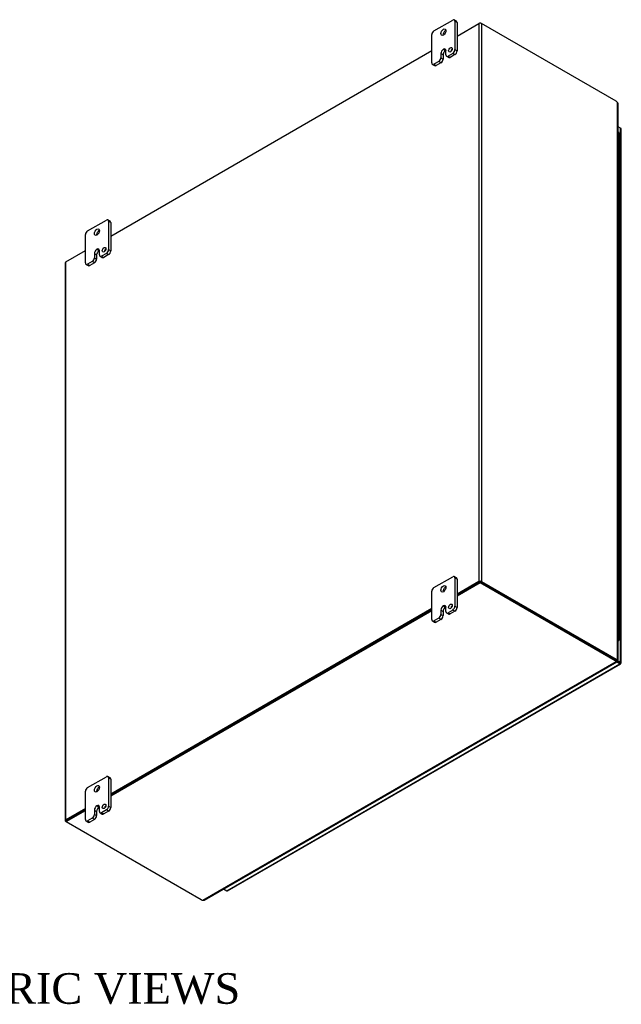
# Model space of a CAD drawing. Header units: inches. Extents: x 17 to 237, y 4 to 158.
# Tile 9 of 9: x 207 to 237, y 109 to 158. Entities that reach past the tile are written whole.
import ezdxf
from ezdxf.enums import TextEntityAlignment as Align

# ---------------------------------------------------------------- set-up
doc = ezdxf.new("R2010")
doc.units = ezdxf.units.IN
doc.header["$MEASUREMENT"] = 0
for name, color, linetype in [('COM48462', 7, 'CONTINUOUS'), ('COM70236-3', 7, 'CONTINUOUS'), ('COM71782-3', 7, 'CONTINUOUS'), ('DEFAULT', 7, 'CONTINUOUS'), ('FET07710', 7, 'CONTINUOUS'), ('HNG10620-38B', 7, 'CONTINUOUS'), ('HNG10620-38C', 7, 'CONTINUOUS'), ('HNG10620-38P', 7, 'CONTINUOUS')]:
    doc.layers.add(name, color=color, linetype=linetype)
doc.styles.add('SEACAD_TIMES_NEW_ROMAN', font='times.ttf')

msp = doc.modelspace()

# ---------------------------------------------------------------- linework, layer by layer
at = {"layer": 'COM48462', "color": 7}
for p, q in [((228.513, 156.938), (229.583, 157.556)), ((229.583, 157.556), (229.583, 130.216)), ((229.706, 157.556), (229.706, 130.216)), ((236.305, 153.746), (229.706, 157.556)), ((211.543, 147.141), (227.276, 156.224)), ((236.372, 126.387), (236.372, 153.688)), ((236.397, 126.372), (236.397, 153.633)), ((209.341, 145.869), (210.305, 146.426)), ((209.316, 145.834), (209.316, 118.494)), ((209.341, 118.529), (209.341, 145.869)), ((229.583, 130.216), (228.513, 129.598)), ((229.624, 130.193), (228.513, 129.551)), ((229.665, 130.193), (236.264, 126.383)), ((229.706, 130.216), (236.305, 126.406)), ((227.276, 128.884), (211.543, 119.8)), ((227.276, 128.837), (211.543, 119.753)), ((236.305, 126.406), (236.264, 126.383)), ((236.331, 126.363), (236.372, 126.387)), ((236.361, 126.372), (236.372, 126.366)), ((236.372, 126.366), (236.361, 126.372)), ((236.37, 126.372), (236.395, 126.369)), ((210.305, 119.086), (209.341, 118.529)), ((210.305, 119.039), (209.382, 118.506)), ((209.361, 118.447), (209.341, 118.459))]:
    msp.add_line(p, q, dxfattribs=at)
for centre, radius, start, end in [((236.323, 153.632), 0.0746, 0.3232, 48.8002), ((236.366, 126.294), 0.0781, 87.6094, 112.6532), ((236.377, 126.415), 0.0494, 264.0996, 291.6339)]:
    msp.add_arc(centre, radius, start, end, dxfattribs=at)
for centre, major_axis, start_param, end_param in [((229.645, 157.521), (-0.0864, 0), 3.926991, 5.497787), ((236.305, 153.583), (-0.1, 0.173), 5.006396, 5.497787), ((209.402, 145.834), (0.0864, 0), 2.356194, 3.141593), ((229.645, 130.181), (0.0864, 0), 0.785398, 2.356194), ((236.305, 126.569), (0.1, -0.173), 5.497787, 5.989178), ((236.264, 126.546), (0.1, -0.173), 5.497787, 5.989178), ((209.402, 118.494), (0.0864, 0), 2.356194, 3.926991)]:
    msp.add_ellipse(centre, major_axis=major_axis, ratio=0.57735, start_param=start_param, end_param=end_param, dxfattribs=at)
msp.add_open_spline([(236.372, 126.387), (236.373, 126.387), (236.375, 126.386), (236.379, 126.385), (236.382, 126.384), (236.384, 126.383), (236.387, 126.382), (236.389, 126.38), (236.391, 126.379), (236.393, 126.378), (236.395, 126.376), (236.396, 126.374), (236.397, 126.372), (236.397, 126.37), (236.396, 126.369), (236.395, 126.369)], degree=3, knots=[0, 0, 0, 0, 0.058839, 0.117335, 0.175479, 0.233264, 0.290679, 0.347718, 0.404373, 0.460635, 0.516498, 0.640635, 0.762642, 0.882451, 1, 1, 1, 1], dxfattribs=at)
at = {"layer": 'COM70236-3', "color": 7}
for p, q in [((229.645, 157.592), (229.583, 157.556)), ((229.645, 157.571), (229.645, 157.592)), ((229.645, 157.592), (229.706, 157.556)), ((228.513, 129.551), (229.645, 130.204)), ((228.513, 129.504), (229.645, 130.157)), ((229.645, 130.204), (229.645, 130.157)), ((229.645, 130.204), (236.264, 126.383)), ((229.645, 130.157), (236.264, 126.336)), ((211.543, 119.753), (227.276, 128.837)), ((211.543, 119.706), (227.276, 128.79)), ((216.064, 114.596), (236.314, 126.287)), ((216.125, 114.602), (236.34, 126.273)), ((236.264, 126.383), (236.264, 126.336)), ((236.314, 126.334), (236.314, 126.287)), ((236.333, 126.298), (236.322, 126.304)), ((236.322, 126.304), (236.333, 126.298)), ((236.326, 126.297), (236.341, 126.276)), ((209.361, 118.494), (210.305, 119.039)), ((209.361, 118.447), (210.305, 118.992)), ((209.361, 118.494), (209.361, 118.447)), ((209.361, 118.447), (215.981, 114.625))]:
    msp.add_line(p, q, dxfattribs=at)
for centre, radius, start, end in [((236.392, 126.338), 0.0781, 187.3468, 212.3906), ((236.294, 126.269), 0.0481, 7.9737, 36.2928), ((216.088, 114.667), 0.075, 251.3676, 299.5813)]:
    msp.add_arc(centre, radius, start, end, dxfattribs=at)
for centre, major_axis, start_param, end_param in [((236.123, 126.301), (0.2, 0), 0.294007, 0.785398), ((236.123, 126.254), (0.2, 0), 0.294007, 0.785398), ((216.122, 114.707), (-0.2, 0), 0.785398, 1.276789)]:
    msp.add_ellipse(centre, major_axis=major_axis, ratio=0.57735, start_param=start_param, end_param=end_param, dxfattribs=at)
for points, knots in [([(236.314, 126.334), (236.314, 126.334), (236.314, 126.332), (236.315, 126.331), (236.314, 126.329), (236.314, 126.328), (236.314, 126.328), (236.314, 126.328)], [0, 0, 0, 0, 0.078044, 0.1570215, 0.2369473, 0.3178332, 0.3180478, 0.3180478, 0.3180478, 0.3180478]), ([(236.314, 126.287), (236.318, 126.283), (236.322, 126.28), (236.329, 126.275), (236.332, 126.274), (236.336, 126.272), (236.338, 126.272), (236.341, 126.273), (236.341, 126.275), (236.341, 126.276)], [0, 0, 0, 0, 0.25, 0.25, 0.5, 0.5, 0.75, 0.75, 1, 1, 1, 1])]:
    msp.add_open_spline(points, degree=3, knots=knots, dxfattribs=at)
at = {"layer": 'COM71782-3', "color": 7}
for p, q in [((236.526, 152.42), (236.397, 152.495)), ((236.526, 126.253), (236.526, 152.42)), ((236.551, 126.217), (236.551, 152.385)), ((236.137, 126.477), (236.119, 126.466)), ((236.137, 126.498), (236.137, 126.477)), ((236.137, 126.477), (236.526, 126.253)), ((217.227, 115.063), (236.485, 126.182)), ((217.27, 115.059), (236.529, 126.178)), ((236.315, 126.328), (236.485, 126.229)), ((236.485, 126.229), (236.315, 126.328)), ((236.485, 126.182), (236.334, 126.269)), ((236.485, 126.229), (236.485, 126.229)), ((236.485, 126.229), (236.485, 126.229)), ((236.485, 126.229), (236.526, 126.206)), ((236.543, 126.196), (236.485, 126.229)), ((236.543, 126.196), (236.485, 126.229)), ((217.076, 115.151), (217.227, 115.063))]:
    msp.add_line(p, q, dxfattribs=at)
for centre, major_axis, ratio, start_param, end_param in [((236.465, 152.385), (-0.0864, 0), 0.57735, 3.141593, 3.926991), ((236.465, 126.241), (-0.0288, 0.0166), 0.000948, 2.356741, 3.927537), ((236.465, 126.241), (-0.0288, 0.0166), 0.000948, 2.355648, 3.926445), ((236.485, 126.253), (-0.0432, 0.0748), 0.57735, 2.356194, 3.587154), ((236.465, 126.217), (-0.0864, 0), 0.57735, 2.696031, 3.926991), ((236.465, 126.241), (0.0864, -0.0498), 0.000948, -0.784852, -0.445015), ((236.465, 126.241), (0.0863, -0.0499), 0.000948, 0.445015, 0.784852), ((217.227, 115.134), (-0.0432, 0.0748), 0.57735, 2.356194, 3.141593)]:
    msp.add_ellipse(centre, major_axis=major_axis, ratio=ratio, start_param=start_param, end_param=end_param, dxfattribs=at)
at = {"layer": 'FET07710', "color": 7}
for p, q in [((227.382, 157.189), (228.301, 157.72)), ((228.482, 157.667), (228.376, 157.728)), ((228.407, 157.659), (228.407, 156.271)), ((228.513, 157.598), (228.407, 157.659)), ((228.513, 157.598), (228.513, 156.21)), ((227.276, 155.618), (227.276, 157.006)), ((227.718, 156.077), (227.718, 155.873)), ((227.718, 156.077), (227.824, 156.016)), ((227.718, 155.873), (227.824, 155.812)), ((227.824, 156.016), (227.824, 155.812)), ((227.842, 156.291), (227.842, 156.291)), ((227.842, 156.291), (227.948, 156.23)), ((227.842, 156.291), (227.947, 156.23)), ((227.948, 156.23), (227.947, 156.23)), ((227.965, 156.016), (227.965, 156.22)), ((227.996, 155.947), (228.102, 155.886)), ((228.301, 156.087), (228.071, 155.954)), ((228.071, 155.954), (228.177, 155.893)), ((228.407, 156.026), (228.177, 155.893)), ((228.407, 156.026), (228.301, 156.087)), ((228.407, 156.271), (228.513, 156.21)), ((227.307, 155.549), (227.413, 155.488)), ((227.612, 155.689), (227.382, 155.556)), ((227.382, 155.556), (227.488, 155.495)), ((227.718, 155.628), (227.488, 155.495)), ((227.718, 155.628), (227.612, 155.689)), ((210.411, 147.392), (211.331, 147.922)), ((211.512, 147.869), (211.406, 147.93)), ((211.437, 147.861), (211.437, 146.473)), ((211.543, 147.8), (211.437, 147.861)), ((211.543, 147.8), (211.543, 146.412)), ((210.305, 145.82), (210.305, 147.208)), ((210.748, 146.279), (210.748, 146.075)), ((210.748, 146.279), (210.854, 146.218)), ((210.854, 146.218), (210.854, 146.014)), ((210.871, 146.493), (210.871, 146.493)), ((210.871, 146.493), (210.977, 146.432)), ((210.871, 146.493), (210.977, 146.432)), ((210.977, 146.432), (210.977, 146.432)), ((210.995, 146.218), (210.995, 146.422)), ((211.331, 146.289), (211.101, 146.156)), ((211.437, 146.228), (211.207, 146.095)), ((211.437, 146.228), (211.331, 146.289)), ((211.437, 146.473), (211.543, 146.412)), ((210.336, 145.751), (210.442, 145.69)), ((210.642, 145.891), (210.411, 145.759)), ((210.411, 145.759), (210.517, 145.697)), ((210.748, 145.83), (210.517, 145.697)), ((210.748, 145.83), (210.642, 145.891)), ((210.748, 146.075), (210.854, 146.014)), ((211.026, 146.149), (211.132, 146.088)), ((211.101, 146.156), (211.207, 146.095)), ((227.382, 129.918), (228.301, 130.449)), ((228.482, 130.396), (228.376, 130.457)), ((228.407, 130.388), (228.407, 129)), ((228.513, 130.327), (228.407, 130.388)), ((228.513, 130.327), (228.513, 128.939)), ((227.276, 128.347), (227.276, 129.735)), ((227.718, 128.806), (227.718, 128.602)), ((227.718, 128.806), (227.824, 128.745)), ((227.842, 129.02), (227.842, 129.02)), ((227.842, 129.02), (227.948, 128.959)), ((227.842, 129.02), (227.947, 128.959)), ((227.948, 128.959), (227.947, 128.959)), ((227.965, 128.745), (227.965, 128.949)), ((228.301, 128.816), (228.071, 128.683)), ((228.407, 128.755), (228.301, 128.816)), ((228.407, 129), (228.513, 128.939)), ((227.612, 128.418), (227.382, 128.285)), ((227.718, 128.357), (227.488, 128.224)), ((227.718, 128.357), (227.612, 128.418)), ((227.718, 128.602), (227.824, 128.541)), ((227.824, 128.745), (227.824, 128.541)), ((227.996, 128.676), (228.102, 128.615)), ((228.071, 128.683), (228.177, 128.622)), ((228.407, 128.755), (228.177, 128.622)), ((227.307, 128.278), (227.413, 128.217)), ((227.382, 128.285), (227.488, 128.224)), ((210.411, 120.121), (211.331, 120.651)), ((211.512, 120.598), (211.406, 120.659)), ((211.437, 120.59), (211.437, 119.202)), ((211.543, 120.529), (211.437, 120.59)), ((211.543, 120.529), (211.543, 119.141)), ((210.305, 118.549), (210.305, 119.937)), ((210.871, 119.222), (210.871, 119.222)), ((210.871, 119.222), (210.977, 119.161)), ((210.871, 119.222), (210.977, 119.161)), ((210.977, 119.161), (210.977, 119.161)), ((211.437, 119.202), (211.543, 119.141)), ((210.748, 119.008), (210.748, 118.804)), ((210.748, 119.008), (210.854, 118.947)), ((210.748, 118.804), (210.854, 118.743)), ((210.854, 118.947), (210.854, 118.743)), ((210.995, 118.947), (210.995, 119.151)), ((211.026, 118.878), (211.132, 118.817)), ((211.331, 119.018), (211.101, 118.885)), ((211.101, 118.885), (211.207, 118.824)), ((211.437, 118.957), (211.207, 118.824)), ((211.437, 118.957), (211.331, 119.018)), ((210.336, 118.48), (210.442, 118.419)), ((210.642, 118.62), (210.411, 118.488)), ((210.411, 118.488), (210.517, 118.426)), ((210.748, 118.559), (210.517, 118.426)), ((210.748, 118.559), (210.642, 118.62))]:
    msp.add_line(p, q, dxfattribs=at)
for centre, major_axis in [((227.842, 157.128), (0.087, 0.152)), ((228.186, 156.266), (0.063, 0.108)), ((210.871, 147.33), (0.088, 0.152)), ((211.216, 146.468), (0.062, 0.108)), ((227.842, 129.857), (0.088, 0.152)), ((228.186, 128.995), (0.063, 0.108)), ((210.871, 120.059), (0.088, 0.152)), ((211.216, 119.197), (0.062, 0.108))]:
    msp.add_ellipse(centre, major_axis=major_axis, ratio=0.57735, dxfattribs=at)
for centre, major_axis, start_param, end_param in [((228.301, 157.598), (-0.075, -0.13), 2.356194, 3.926991), ((228.407, 157.537), (-0.075, -0.13), 2.356194, 3.141593), ((227.382, 157.067), (0.075, 0.13), 0.785398, 2.356194), ((227.947, 157.067), (0.088, 0.152), 0.649107, 2.492486), ((227.842, 156.149), (-0.087, -0.151), 2.356194, 3.926991), ((227.612, 155.812), (-0.075, -0.13), 0.785398, 2.356194), ((227.842, 156.148), (0.087, 0.151), 0.785398, 2.356194), ((227.947, 156.087), (0.087, 0.151), 0.785398, 2.356194), ((227.948, 156.088), (-0.087, -0.151), 3.793313, 3.926991), ((228.071, 156.077), (0.075, 0.13), 2.356194, 3.926991), ((228.177, 156.016), (0.075, 0.13), 3.141593, 3.926991), ((228.292, 156.205), (0.062, 0.108), 1.008936, 2.132657), ((228.301, 156.21), (-0.075, -0.13), 0.785398, 2.356194), ((228.407, 156.149), (0.075, 0.13), 3.926991, 5.497787), ((227.382, 155.679), (0.075, 0.13), 2.356194, 3.926991), ((227.488, 155.618), (0.075, 0.13), 3.141593, 3.926991), ((227.718, 155.751), (0.075, 0.13), 3.926991, 5.497787), ((211.331, 147.8), (-0.075, -0.13), 2.356194, 3.926991), ((211.437, 147.739), (-0.075, -0.13), 2.356194, 3.141593), ((210.411, 147.269), (0.075, 0.13), 0.785398, 2.356194), ((210.977, 147.269), (0.087, 0.152), 0.649107, 2.492486), ((210.871, 146.35), (0.087, 0.151), 0.785398, 2.356194), ((210.977, 146.289), (0.087, 0.151), 0.785398, 2.356194), ((210.871, 146.351), (-0.087, -0.151), 2.356194, 3.926991), ((210.977, 146.29), (-0.087, -0.151), 3.793313, 3.926991), ((211.101, 146.279), (0.075, 0.13), 2.356194, 3.926991), ((211.322, 146.407), (0.063, 0.108), 1.008936, 2.132657), ((211.331, 146.412), (-0.075, -0.13), 0.785398, 2.356194), ((211.437, 146.351), (0.075, 0.13), 3.926991, 5.497787), ((210.411, 145.881), (0.075, 0.13), 2.356194, 3.926991), ((210.517, 145.82), (0.075, 0.13), 3.141593, 3.926991), ((210.642, 146.014), (-0.075, -0.13), 0.785398, 2.356194), ((210.748, 145.953), (0.075, 0.13), 3.926991, 5.497787), ((211.207, 146.218), (0.075, 0.13), 3.141593, 3.926991), ((228.301, 130.327), (-0.075, -0.13), 2.356194, 3.926991), ((228.407, 130.266), (-0.075, -0.13), 2.356194, 3.141593), ((227.382, 129.796), (0.075, 0.13), 0.785398, 2.356194), ((227.947, 129.796), (0.088, 0.152), 0.649107, 2.492486), ((227.842, 128.877), (0.087, 0.151), 0.785398, 2.356194), ((227.947, 128.816), (0.087, 0.151), 0.785398, 2.356194), ((227.842, 128.878), (-0.087, -0.151), 2.356194, 3.926991), ((227.948, 128.817), (-0.087, -0.151), 3.793313, 3.926991), ((228.292, 128.934), (0.062, 0.108), 1.008936, 2.132657), ((228.301, 128.939), (-0.075, -0.13), 0.785398, 2.356194), ((228.407, 128.878), (0.075, 0.13), 3.926991, 5.497787), ((227.382, 128.408), (0.075, 0.13), 2.356194, 3.926991), ((227.612, 128.541), (-0.075, -0.13), 0.785398, 2.356194), ((227.718, 128.48), (0.075, 0.13), 3.926991, 5.497787), ((228.071, 128.806), (0.075, 0.13), 2.356194, 3.926991), ((228.177, 128.745), (0.075, 0.13), 3.141593, 3.926991), ((227.488, 128.347), (0.075, 0.13), 3.141593, 3.926991), ((211.331, 120.529), (-0.075, -0.13), 2.356194, 3.926991), ((210.977, 119.998), (0.087, 0.152), 0.649107, 2.492486), ((211.437, 120.468), (-0.075, -0.13), 2.356194, 3.141593), ((210.411, 119.998), (0.075, 0.13), 0.785398, 2.356194), ((210.871, 119.079), (0.087, 0.151), 0.785398, 2.356194), ((210.977, 119.018), (0.087, 0.151), 0.785398, 2.356194), ((210.871, 119.08), (-0.087, -0.151), 2.356194, 3.926991), ((210.977, 119.019), (-0.087, -0.151), 3.793313, 3.926991), ((211.322, 119.136), (0.062, 0.108), 1.008936, 2.132657), ((211.331, 119.141), (-0.075, -0.13), 0.785398, 2.356194), ((210.642, 118.743), (-0.075, -0.13), 0.785398, 2.356194), ((210.748, 118.682), (0.075, 0.13), 3.926991, 5.497787), ((211.101, 119.008), (0.075, 0.13), 2.356194, 3.926991), ((211.207, 118.947), (0.075, 0.13), 3.141593, 3.926991), ((211.437, 119.08), (0.075, 0.13), 3.926991, 5.497787), ((210.411, 118.61), (0.075, 0.13), 2.356194, 3.926991), ((210.517, 118.549), (0.075, 0.13), 3.141593, 3.926991)]:
    msp.add_ellipse(centre, major_axis=major_axis, ratio=0.57735, start_param=start_param, end_param=end_param, dxfattribs=at)
at = {"layer": 'HNG10620-38B', "color": 7}
for p, q in [((236.455, 150.878), (236.455, 151.531)), ((236.455, 149.572), (236.455, 150.225)), ((236.455, 148.265), (236.455, 148.918)), ((236.455, 146.959), (236.455, 147.612)), ((236.455, 145.652), (236.455, 146.306)), ((236.455, 144.346), (236.455, 144.999)), ((236.455, 143.04), (236.455, 143.693)), ((236.455, 141.733), (236.455, 142.386)), ((236.455, 140.427), (236.455, 141.08)), ((236.455, 139.12), (236.455, 139.774)), ((236.455, 137.814), (236.455, 138.467)), ((236.455, 136.508), (236.455, 137.161)), ((236.455, 135.201), (236.455, 135.854)), ((236.455, 133.895), (236.455, 134.548)), ((236.455, 132.589), (236.455, 133.242)), ((236.455, 131.282), (236.455, 131.935)), ((236.455, 129.976), (236.455, 130.629)), ((236.455, 128.669), (236.455, 129.323)), ((236.455, 127.363), (236.455, 128.016))]:
    msp.add_line(p, q, dxfattribs=at)
for centre, major_axis, start_param, end_param in [((236.332, 151.531), (-0.123, 0), 3.141593, 4.157881), ((236.332, 150.878), (-0.123, 0), 3.141593, 4.157881), ((236.332, 150.225), (-0.123, 0), 3.141593, 4.157881), ((236.332, 149.572), (-0.123, 0), 3.141593, 4.157881), ((236.332, 148.918), (-0.123, 0), 3.141593, 4.157881), ((236.332, 148.265), (-0.123, 0), 3.141593, 4.157881), ((236.332, 147.612), (-0.123, 0), 3.141593, 4.157881), ((236.332, 146.959), (-0.123, 0), 3.141593, 4.157881), ((236.332, 146.306), (-0.123, 0), 3.141593, 4.157881), ((236.332, 145.652), (-0.123, 0), 3.141593, 4.157881), ((236.332, 144.999), (-0.123, 0), 3.141593, 4.157881), ((236.332, 144.346), (-0.123, 0), 3.141593, 4.157881), ((236.332, 143.693), (-0.123, 0), 3.141593, 4.157881), ((236.332, 143.04), (-0.123, 0), 3.141593, 4.157881), ((236.332, 142.386), (-0.123, 0), 3.141593, 4.157881), ((236.332, 141.733), (-0.123, 0), 3.141593, 4.157881), ((236.332, 141.08), (-0.123, 0), 3.141593, 4.157881), ((236.332, 140.427), (-0.123, 0), 3.141593, 4.157881), ((236.332, 139.774), (-0.123, 0), 3.141593, 4.157881), ((236.332, 139.12), (-0.123, 0), 3.141593, 4.157881), ((236.332, 138.467), (-0.123, 0), 3.141593, 4.157881), ((236.332, 137.814), (-0.123, 0), 3.141593, 4.157881), ((236.332, 137.161), (-0.123, 0), 3.141593, 4.157881), ((236.332, 136.508), (-0.123, 0), 3.141593, 4.157881), ((236.332, 135.854), (-0.123, 0), 3.141593, 4.157881), ((236.332, 135.201), (-0.123, 0), 3.141593, 4.157881), ((236.332, 134.548), (-0.123, 0), 3.141593, 4.157881), ((236.332, 133.895), (-0.123, 0), 3.141593, 4.157881), ((236.332, 133.242), (-0.123, 0), 3.141593, 4.157881), ((236.332, 132.589), (-0.123, 0), 3.141593, 4.157881), ((236.332, 131.935), (-0.123, 0), 3.141593, 4.157881), ((236.332, 131.282), (-0.123, 0), 3.141593, 4.157881), ((236.332, 130.629), (-0.123, 0), 3.141593, 4.157881), ((236.332, 129.976), (-0.123, 0), 3.141593, 4.157881), ((236.332, 129.323), (-0.123, 0), 3.141593, 4.157881), ((236.332, 128.669), (-0.123, 0), 3.141593, 4.157881), ((236.332, 128.016), (-0.123, 0), 3.141593, 4.157881), ((236.332, 127.363), (-0.123, 0), 2.125304, 4.157881), ((236.332, 127.363), (-0.075, 0), 2.612966, 3.670219)]:
    msp.add_ellipse(centre, major_axis=major_axis, ratio=0.57735, start_param=start_param, end_param=end_param, dxfattribs=at)
at = {"layer": 'HNG10620-38C', "color": 7}
for p, q in [((236.455, 151.531), (236.455, 152.184)), ((236.455, 150.225), (236.455, 150.878)), ((236.455, 148.918), (236.455, 149.572)), ((236.455, 147.612), (236.455, 148.265)), ((236.455, 146.306), (236.455, 146.959)), ((236.455, 144.999), (236.455, 145.652)), ((236.455, 143.693), (236.455, 144.346)), ((236.455, 142.386), (236.455, 143.04)), ((236.455, 141.08), (236.455, 141.733)), ((236.455, 139.774), (236.455, 140.427)), ((236.455, 138.467), (236.455, 139.12)), ((236.455, 137.161), (236.455, 137.814)), ((236.455, 135.854), (236.455, 136.508)), ((236.455, 134.548), (236.455, 135.201)), ((236.455, 133.242), (236.455, 133.895)), ((236.455, 131.935), (236.455, 132.589)), ((236.455, 130.629), (236.455, 131.282)), ((236.455, 129.323), (236.455, 129.976)), ((236.455, 128.016), (236.455, 128.669))]:
    msp.add_line(p, q, dxfattribs=at)
for centre in [(236.332, 152.184), (236.332, 151.531), (236.332, 150.878), (236.332, 150.225), (236.332, 149.572), (236.332, 148.918), (236.332, 148.265), (236.332, 147.612), (236.332, 146.959), (236.332, 146.306), (236.332, 145.652), (236.332, 144.999), (236.332, 144.346), (236.332, 143.693), (236.332, 143.04), (236.332, 142.386), (236.332, 141.733), (236.332, 141.08), (236.332, 140.427), (236.332, 139.774), (236.332, 139.12), (236.332, 138.467), (236.332, 137.814), (236.332, 137.161), (236.332, 136.508), (236.332, 135.854), (236.332, 135.201), (236.332, 134.548), (236.332, 133.895), (236.332, 133.242), (236.332, 132.589), (236.332, 131.935), (236.332, 131.282), (236.332, 130.629), (236.332, 129.976), (236.332, 129.323), (236.332, 128.669), (236.332, 128.016)]:
    msp.add_ellipse(centre, major_axis=(0.123, 0), ratio=0.57735, start_param=0, end_param=1.016289, dxfattribs=at)
at = {"layer": 'HNG10620-38P', "color": 7}
msp.add_ellipse((236.332, 127.363), major_axis=(-0.075, 0), ratio=0.57735, start_param=2.612966, end_param=3.670219, dxfattribs=at)

# ---------------------------------------------------------------- texts
at = {"layer": 'DEFAULT', "color": 7, "style": 'SEACAD_TIMES_NEW_ROMAN'}
msp.add_text('ISOMETRIC VIEWS', height=1.5, dxfattribs=at).set_placement((197.94, 111.024), align=Align.TOP_LEFT)

doc.saveas('drawing.dxf')
